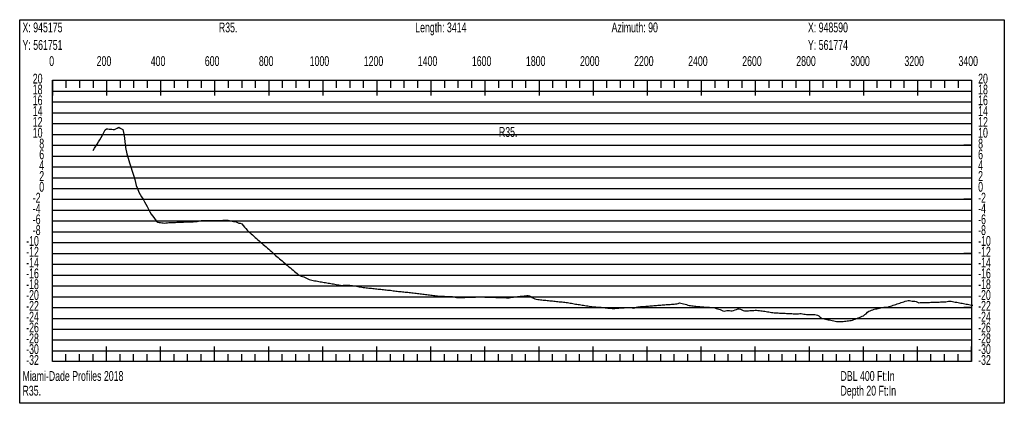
# Model space of a CAD drawing. Header units: feet. Extents: x 1 to 30, y -268 to -1.
# Tile 65 of 94: x 1 to 10.11, y -81.81 to -78.27. Entities that reach past the tile are written whole.
import ezdxf

# ---------------------------------------------------------------- set-up
doc = ezdxf.new("R2010")
doc.units = ezdxf.units.FT
doc.header["$MEASUREMENT"] = 0
doc.layers.add('LABELS', color=7, linetype='Continuous')
doc.layers.add('XSECTION', color=7, linetype='Continuous')

msp = doc.modelspace()

# ---------------------------------------------------------------- linework, layer by layer
at = {"layer": 'XSECTION', "color": 0, "linetype": 'Continuous'}
for points in [[(1, -78.265), (10.106, -78.265), (10.106, -81.81), (1, -81.81), (1, -78.265)], [(1.303, -78.825), (9.803, -78.825), (9.803, -81.425), (1.303, -81.425), (1.303, -78.825)], [(1.303, -78.825), (1.303, -78.966)], [(1.303, -78.825), (1.303, -78.966)], [(1.303, -78.825), (1.303, -78.895)], [(1.303, -78.825), (1.303, -78.895)], [(1.428, -78.825), (1.428, -78.895)], [(1.553, -78.825), (1.553, -78.895)], [(1.678, -78.825), (1.678, -78.895)], [(1.803, -78.825), (1.803, -78.966)], [(1.803, -78.825), (1.803, -78.895)], [(1.928, -78.825), (1.928, -78.895)], [(2.053, -78.825), (2.053, -78.895)], [(2.178, -78.825), (2.178, -78.895)], [(2.303, -78.825), (2.303, -78.966)], [(2.303, -78.825), (2.303, -78.895)], [(2.428, -78.825), (2.428, -78.895)], [(2.553, -78.825), (2.553, -78.895)], [(2.678, -78.825), (2.678, -78.895)], [(2.803, -78.825), (2.803, -78.966)], [(2.803, -78.825), (2.803, -78.895)], [(2.928, -78.825), (2.928, -78.895)], [(3.053, -78.825), (3.053, -78.895)], [(3.178, -78.825), (3.178, -78.895)], [(3.303, -78.825), (3.303, -78.966)], [(3.303, -78.825), (3.303, -78.895)], [(3.428, -78.825), (3.428, -78.895)], [(3.553, -78.825), (3.553, -78.895)], [(3.678, -78.825), (3.678, -78.895)], [(3.803, -78.825), (3.803, -78.966)], [(3.803, -78.825), (3.803, -78.895)], [(3.928, -78.825), (3.928, -78.895)], [(4.053, -78.825), (4.053, -78.895)], [(4.178, -78.825), (4.178, -78.895)], [(4.303, -78.825), (4.303, -78.966)], [(4.303, -78.825), (4.303, -78.895)], [(4.428, -78.825), (4.428, -78.895)], [(4.553, -78.825), (4.553, -78.895)], [(4.678, -78.825), (4.678, -78.895)], [(4.803, -78.825), (4.803, -78.966)], [(4.803, -78.825), (4.803, -78.895)], [(4.928, -78.825), (4.928, -78.895)], [(5.053, -78.825), (5.053, -78.895)], [(5.178, -78.825), (5.178, -78.895)], [(5.303, -78.825), (5.303, -78.966)], [(5.303, -78.825), (5.303, -78.895)], [(5.428, -78.825), (5.428, -78.895)], [(5.553, -78.825), (5.553, -78.895)], [(5.678, -78.825), (5.678, -78.895)], [(5.803, -78.825), (5.803, -78.966)], [(5.803, -78.825), (5.803, -78.895)], [(5.928, -78.825), (5.928, -78.895)], [(6.053, -78.825), (6.053, -78.895)], [(6.178, -78.825), (6.178, -78.895)], [(6.303, -78.825), (6.303, -78.966)], [(6.303, -78.825), (6.303, -78.895)], [(6.428, -78.825), (6.428, -78.895)], [(6.553, -78.825), (6.553, -78.895)], [(6.678, -78.825), (6.678, -78.895)], [(6.803, -78.825), (6.803, -78.966)], [(6.803, -78.825), (6.803, -78.895)], [(6.928, -78.825), (6.928, -78.895)], [(7.053, -78.825), (7.053, -78.895)], [(7.178, -78.825), (7.178, -78.895)], [(7.303, -78.825), (7.303, -78.966)], [(7.303, -78.825), (7.303, -78.895)], [(7.428, -78.825), (7.428, -78.895)], [(7.553, -78.825), (7.553, -78.895)], [(7.678, -78.825), (7.678, -78.895)], [(7.803, -78.825), (7.803, -78.966)], [(7.803, -78.825), (7.803, -78.895)], [(7.928, -78.825), (7.928, -78.895)], [(8.053, -78.825), (8.053, -78.895)], [(8.178, -78.825), (8.178, -78.895)], [(8.303, -78.825), (8.303, -78.966)], [(8.303, -78.825), (8.303, -78.895)], [(8.428, -78.825), (8.428, -78.895)], [(8.553, -78.825), (8.553, -78.895)], [(8.678, -78.825), (8.678, -78.895)], [(8.803, -78.825), (8.803, -78.966)], [(8.803, -78.825), (8.803, -78.895)], [(8.928, -78.825), (8.928, -78.895)], [(9.053, -78.825), (9.053, -78.895)], [(9.178, -78.825), (9.178, -78.895)], [(9.303, -78.825), (9.303, -78.966)], [(9.303, -78.825), (9.303, -78.895)], [(9.428, -78.825), (9.428, -78.895)], [(9.553, -78.825), (9.553, -78.895)], [(9.678, -78.825), (9.678, -78.895)], [(9.803, -78.825), (9.803, -78.966)], [(9.803, -78.825), (9.803, -78.895)], [(1.303, -79.425), (1.373, -79.425)], [(9.803, -79.425), (9.733, -79.425)], [(1.303, -79.925), (1.373, -79.925)], [(9.803, -79.925), (9.733, -79.925)], [(1.303, -80.425), (1.373, -80.425)], [(9.803, -80.425), (9.733, -80.425)], [(1.303, -80.925), (1.373, -80.925)], [(9.803, -80.925), (9.733, -80.925)], [(1.303, -81.425), (1.303, -81.284)], [(1.303, -81.425), (1.303, -81.284)], [(1.803, -81.425), (1.803, -81.284)], [(2.303, -81.425), (2.303, -81.284)], [(2.803, -81.425), (2.803, -81.284)], [(3.303, -81.425), (3.303, -81.284)], [(3.803, -81.425), (3.803, -81.284)], [(4.303, -81.425), (4.303, -81.284)], [(4.803, -81.425), (4.803, -81.284)], [(5.303, -81.425), (5.303, -81.284)], [(5.803, -81.425), (5.803, -81.284)], [(6.303, -81.425), (6.303, -81.284)], [(6.803, -81.425), (6.803, -81.284)], [(7.303, -81.425), (7.303, -81.284)], [(7.803, -81.425), (7.803, -81.284)], [(8.303, -81.425), (8.303, -81.284)], [(8.803, -81.425), (8.803, -81.284)], [(9.303, -81.425), (9.303, -81.284)], [(9.803, -81.425), (9.803, -81.284)], [(1.303, -81.425), (1.303, -81.355)], [(1.303, -81.425), (1.303, -81.355)], [(1.428, -81.425), (1.428, -81.355)], [(1.553, -81.425), (1.553, -81.355)], [(1.678, -81.425), (1.678, -81.355)], [(1.803, -81.425), (1.803, -81.355)], [(1.928, -81.425), (1.928, -81.355)], [(2.053, -81.425), (2.053, -81.355)], [(2.178, -81.425), (2.178, -81.355)], [(2.303, -81.425), (2.303, -81.355)], [(2.428, -81.425), (2.428, -81.355)], [(2.553, -81.425), (2.553, -81.355)], [(2.678, -81.425), (2.678, -81.355)], [(2.803, -81.425), (2.803, -81.355)], [(2.928, -81.425), (2.928, -81.355)], [(3.053, -81.425), (3.053, -81.355)], [(3.178, -81.425), (3.178, -81.355)], [(3.303, -81.425), (3.303, -81.355)], [(3.428, -81.425), (3.428, -81.355)], [(3.553, -81.425), (3.553, -81.355)], [(3.678, -81.425), (3.678, -81.355)], [(3.803, -81.425), (3.803, -81.355)], [(3.928, -81.425), (3.928, -81.355)], [(4.053, -81.425), (4.053, -81.355)], [(4.178, -81.425), (4.178, -81.355)], [(4.303, -81.425), (4.303, -81.355)], [(4.428, -81.425), (4.428, -81.355)], [(4.553, -81.425), (4.553, -81.355)], [(4.678, -81.425), (4.678, -81.355)], [(4.803, -81.425), (4.803, -81.355)], [(4.928, -81.425), (4.928, -81.355)], [(5.053, -81.425), (5.053, -81.355)], [(5.178, -81.425), (5.178, -81.355)], [(5.303, -81.425), (5.303, -81.355)], [(5.428, -81.425), (5.428, -81.355)], [(5.553, -81.425), (5.553, -81.355)], [(5.678, -81.425), (5.678, -81.355)], [(5.803, -81.425), (5.803, -81.355)], [(5.928, -81.425), (5.928, -81.355)], [(6.053, -81.425), (6.053, -81.355)], [(6.178, -81.425), (6.178, -81.355)], [(6.303, -81.425), (6.303, -81.355)], [(6.428, -81.425), (6.428, -81.355)], [(6.553, -81.425), (6.553, -81.355)], [(6.678, -81.425), (6.678, -81.355)], [(6.803, -81.425), (6.803, -81.355)], [(6.928, -81.425), (6.928, -81.355)], [(7.053, -81.425), (7.053, -81.355)], [(7.178, -81.425), (7.178, -81.355)], [(7.303, -81.425), (7.303, -81.355)], [(7.428, -81.425), (7.428, -81.355)], [(7.553, -81.425), (7.553, -81.355)], [(7.678, -81.425), (7.678, -81.355)], [(7.803, -81.425), (7.803, -81.355)], [(7.928, -81.425), (7.928, -81.355)], [(8.053, -81.425), (8.053, -81.355)], [(8.178, -81.425), (8.178, -81.355)], [(8.303, -81.425), (8.303, -81.355)], [(8.428, -81.425), (8.428, -81.355)], [(8.553, -81.425), (8.553, -81.355)], [(8.678, -81.425), (8.678, -81.355)], [(8.803, -81.425), (8.803, -81.355)], [(8.928, -81.425), (8.928, -81.355)], [(9.053, -81.425), (9.053, -81.355)], [(9.178, -81.425), (9.178, -81.355)], [(9.303, -81.425), (9.303, -81.355)], [(9.428, -81.425), (9.428, -81.355)], [(9.553, -81.425), (9.553, -81.355)], [(9.678, -81.425), (9.678, -81.355)], [(9.803, -81.425), (9.803, -81.355)]]:
    msp.add_lwpolyline(points, dxfattribs=at)
at = {"layer": 'XSECTION', "color": 0}
for points in [[(1.303, -78.925), (9.803, -78.925)], [(1.303, -79.025), (9.803, -79.025)], [(1.303, -79.125), (9.803, -79.125)], [(1.303, -79.225), (9.803, -79.225)], [(1.303, -79.325), (9.803, -79.325)], [(1.303, -79.425), (9.803, -79.425)], [(1.303, -79.525), (9.803, -79.525)], [(1.303, -79.625), (9.803, -79.625)], [(1.303, -79.725), (9.803, -79.725)], [(1.303, -79.825), (9.803, -79.825)], [(1.303, -79.925), (9.803, -79.925)], [(1.303, -80.025), (9.803, -80.025)], [(1.303, -80.125), (9.803, -80.125)], [(1.303, -80.225), (9.803, -80.225)], [(1.303, -80.325), (9.803, -80.325)], [(1.303, -80.425), (9.803, -80.425)], [(1.303, -80.525), (9.803, -80.525)], [(1.303, -80.625), (9.803, -80.625)], [(1.303, -80.725), (9.803, -80.725)], [(1.303, -80.825), (9.803, -80.825)], [(1.303, -80.925), (9.803, -80.925)], [(1.303, -81.025), (9.803, -81.025)], [(1.303, -81.125), (9.803, -81.125)], [(1.303, -81.225), (9.803, -81.225)], [(1.303, -81.325), (9.803, -81.325)]]:
    msp.add_lwpolyline(points, dxfattribs=at)
at = {"layer": 'XSECTION', "color": 5, "linetype": 'Continuous'}
msp.add_lwpolyline([(1.678, -79.473), (1.6905, -79.4535), (1.703, -79.4335), (1.7155, -79.414), (1.728, -79.394), (1.7405, -79.3745), (1.753, -79.355), (1.7655, -79.3335), (1.778, -79.308), (1.7905, -79.2825), (1.803, -79.272), (1.8155, -79.2745), (1.828, -79.2755), (1.8405, -79.2765), (1.853, -79.2775), (1.8655, -79.2785), (1.878, -79.279), (1.8905, -79.2745), (1.903, -79.266), (1.9155, -79.2595), (1.928, -79.267), (1.9405, -79.274), (1.953, -79.279), (1.9655, -79.336), (1.978, -79.447), (1.9905, -79.505), (2.003, -79.5435), (2.0155, -79.587), (2.028, -79.626), (2.0405, -79.6645), (2.053, -79.703), (2.0655, -79.741), (2.078, -79.7985), (2.0905, -79.824), (2.103, -79.859), (2.1155, -79.881), (2.128, -79.903), (2.1405, -79.925), (2.153, -79.9475), (2.1655, -79.9695), (2.178, -79.9915), (2.1905, -80.0145), (2.203, -80.0405), (2.2155, -80.0625), (2.228, -80.078), (2.2405, -80.094), (2.253, -80.11), (2.2655, -80.126), (2.278, -80.1355), (2.2905, -80.138), (2.303, -80.14), (2.3155, -80.142), (2.328, -80.1435), (2.3405, -80.144), (2.353, -80.143), (2.3655, -80.141), (2.378, -80.14), (2.3905, -80.14), (2.403, -80.1395), (2.4155, -80.139), (2.428, -80.1385), (2.4405, -80.138), (2.453, -80.1375), (2.4655, -80.137), (2.478, -80.1365), (2.4905, -80.136), (2.503, -80.1355), (2.5155, -80.135), (2.528, -80.1345), (2.5405, -80.134), (2.553, -80.1335), (2.5655, -80.133), (2.578, -80.1325), (2.5905, -80.132), (2.603, -80.1315), (2.6155, -80.131), (2.628, -80.1305), (2.6405, -80.13), (2.653, -80.1275), (2.6655, -80.124), (2.678, -80.122), (2.6905, -80.122), (2.703, -80.122), (2.7155, -80.122), (2.728, -80.122), (2.7405, -80.122), (2.753, -80.122), (2.7655, -80.122), (2.778, -80.122), (2.7905, -80.122), (2.803, -80.121), (2.8155, -80.121), (2.828, -80.121), (2.8405, -80.121), (2.853, -80.12), (2.8655, -80.1195), (2.878, -80.1185), (2.8905, -80.118), (2.903, -80.117), (2.9155, -80.117), (2.928, -80.1185), (2.9405, -80.1215), (2.953, -80.124), (2.9655, -80.1265), (2.978, -80.1285), (2.9905, -80.1285), (3.003, -80.133), (3.0155, -80.1395), (3.028, -80.144), (3.0405, -80.1465), (3.053, -80.1525), (3.0655, -80.168), (3.078, -80.182), (3.0905, -80.1945), (3.103, -80.2085), (3.1155, -80.2215), (3.128, -80.2325), (3.1405, -80.2435), (3.153, -80.2545), (3.1655, -80.2655), (3.178, -80.2765), (3.1905, -80.2875), (3.203, -80.2985), (3.2155, -80.309), (3.228, -80.32), (3.2405, -80.331), (3.253, -80.342), (3.2655, -80.353), (3.278, -80.364), (3.2905, -80.375), (3.303, -80.386), (3.3155, -80.397), (3.328, -80.408), (3.3405, -80.4205), (3.353, -80.433), (3.3655, -80.4435), (3.378, -80.4535), (3.3905, -80.4635), (3.403, -80.474), (3.4155, -80.484), (3.428, -80.4945), (3.4405, -80.5055), (3.453, -80.516), (3.4655, -80.5265), (3.478, -80.5375), (3.4905, -80.548), (3.503, -80.5585), (3.5155, -80.5695), (3.528, -80.58), (3.5405, -80.5905), (3.553, -80.6015), (3.5655, -80.612), (3.578, -80.6215), (3.5905, -80.63), (3.603, -80.634), (3.6155, -80.6375), (3.628, -80.641), (3.6405, -80.646), (3.653, -80.6535), (3.6655, -80.6605), (3.678, -80.665), (3.6905, -80.67), (3.703, -80.6735), (3.7155, -80.6755), (3.728, -80.6775), (3.7405, -80.6795), (3.753, -80.682), (3.7655, -80.684), (3.778, -80.686), (3.7905, -80.688), (3.803, -80.69), (3.8155, -80.6925), (3.828, -80.6945), (3.8405, -80.6965), (3.853, -80.699), (3.8655, -80.701), (3.878, -80.7035), (3.8905, -80.7055), (3.903, -80.7075), (3.9155, -80.71), (3.928, -80.712), (3.9405, -80.714), (3.953, -80.7165), (3.9655, -80.7185), (3.978, -80.7205), (3.9905, -80.7185), (4.003, -80.717), (4.0155, -80.7175), (4.028, -80.7185), (4.0405, -80.719), (4.053, -80.7195), (4.0655, -80.721), (4.078, -80.722), (4.0905, -80.7235), (4.103, -80.725), (4.1155, -80.7265), (4.128, -80.7295), (4.1405, -80.7325), (4.153, -80.735), (4.1655, -80.737), (4.178, -80.739), (4.1905, -80.741), (4.203, -80.7425), (4.2155, -80.7435), (4.228, -80.745), (4.2405, -80.7465), (4.253, -80.7475), (4.2655, -80.749), (4.278, -80.75), (4.2905, -80.7515), (4.303, -80.7525), (4.3155, -80.754), (4.328, -80.7555), (4.3405, -80.7565), (4.353, -80.758), (4.3655, -80.759), (4.378, -80.7605), (4.3905, -80.762), (4.403, -80.763), (4.4155, -80.764), (4.428, -80.7655), (4.4405, -80.769), (4.453, -80.77), (4.4655, -80.7715), (4.478, -80.7725), (4.4905, -80.774), (4.503, -80.7755), (4.5155, -80.7765), (4.528, -80.778), (4.5405, -80.779), (4.553, -80.7805), (4.5655, -80.782), (4.578, -80.783), (4.5905, -80.7845), (4.603, -80.7855), (4.6155, -80.787), (4.628, -80.7885), (4.6405, -80.79), (4.653, -80.7915), (4.6655, -80.793), (4.678, -80.7945), (4.6905, -80.7965), (4.703, -80.798), (4.7155, -80.7995), (4.728, -80.801), (4.7405, -80.8025), (4.753, -80.804), (4.7655, -80.8055), (4.778, -80.8075), (4.7905, -80.809), (4.803, -80.8105), (4.8155, -80.812), (4.828, -80.8135), (4.8405, -80.815), (4.853, -80.8165), (4.8655, -80.818), (4.878, -80.8195), (4.8905, -80.82), (4.903, -80.8205), (4.9155, -80.821), (4.928, -80.8215), (4.9405, -80.822), (4.953, -80.8225), (4.9655, -80.823), (4.978, -80.823), (4.9905, -80.823), (5.003, -80.8235), (5.0155, -80.826), (5.028, -80.8285), (5.0405, -80.831), (5.053, -80.832), (5.0655, -80.8325), (5.078, -80.8335), (5.0905, -80.8325), (5.103, -80.832), (5.1155, -80.831), (5.128, -80.8305), (5.1405, -80.83), (5.153, -80.83), (5.1655, -80.83), (5.178, -80.8295), (5.1905, -80.8295), (5.203, -80.8285), (5.2155, -80.828), (5.228, -80.827), (5.2405, -80.826), (5.253, -80.8265), (5.2655, -80.827), (5.278, -80.8275), (5.2905, -80.8275), (5.303, -80.828), (5.3155, -80.8285), (5.328, -80.829), (5.3405, -80.829), (5.353, -80.8295), (5.3655, -80.83), (5.378, -80.83), (5.3905, -80.8305), (5.403, -80.831), (5.4155, -80.8315), (5.428, -80.8315), (5.4405, -80.832), (5.453, -80.8325), (5.4655, -80.833), (5.478, -80.833), (5.4905, -80.8335), (5.503, -80.834), (5.5155, -80.8345), (5.528, -80.8345), (5.5405, -80.8325), (5.553, -80.8295), (5.5655, -80.828), (5.578, -80.8265), (5.5905, -80.825), (5.603, -80.824), (5.6155, -80.8225), (5.628, -80.821), (5.6405, -80.8195), (5.653, -80.8185), (5.6655, -80.817), (5.678, -80.8155), (5.6905, -80.815), (5.703, -80.815), (5.7155, -80.818), (5.728, -80.823), (5.7405, -80.8315), (5.753, -80.8385), (5.7655, -80.8445), (5.778, -80.8485), (5.7905, -80.8505), (5.803, -80.852), (5.8155, -80.853), (5.828, -80.8545), (5.8405, -80.8555), (5.853, -80.857), (5.8655, -80.858), (5.878, -80.8595), (5.8905, -80.861), (5.903, -80.862), (5.9155, -80.8635), (5.928, -80.8645), (5.9405, -80.866), (5.953, -80.867), (5.9655, -80.8685), (5.978, -80.8695), (5.9905, -80.871), (6.003, -80.872), (6.0155, -80.8735), (6.028, -80.875), (6.0405, -80.876), (6.053, -80.878), (6.0655, -80.8795), (6.078, -80.882), (6.0905, -80.884), (6.103, -80.886), (6.1155, -80.888), (6.128, -80.8905), (6.1405, -80.8925), (6.153, -80.8945), (6.1655, -80.8965), (6.178, -80.8985), (6.1905, -80.9005), (6.203, -80.9025), (6.2155, -80.904), (6.228, -80.906), (6.2405, -80.908), (6.253, -80.91), (6.2655, -80.912), (6.278, -80.9145), (6.2905, -80.917), (6.303, -80.919), (6.3155, -80.92), (6.328, -80.92), (6.3405, -80.9205), (6.353, -80.921), (6.3655, -80.9215), (6.378, -80.923), (6.3905, -80.9245), (6.403, -80.9255), (6.4155, -80.927), (6.428, -80.928), (6.4405, -80.9295), (6.453, -80.9305), (6.4655, -80.932), (6.478, -80.9335), (6.4905, -80.9335), (6.503, -80.933), (6.5155, -80.932), (6.528, -80.931), (6.5405, -80.93), (6.553, -80.929), (6.5655, -80.9285), (6.578, -80.9275), (6.5905, -80.9265), (6.603, -80.9255), (6.6155, -80.925), (6.628, -80.924), (6.6405, -80.9235), (6.653, -80.924), (6.6655, -80.927), (6.678, -80.931), (6.6905, -80.9265), (6.703, -80.9215), (6.7155, -80.919), (6.728, -80.918), (6.7405, -80.917), (6.753, -80.916), (6.7655, -80.915), (6.778, -80.914), (6.7905, -80.913), (6.803, -80.912), (6.8155, -80.911), (6.828, -80.9105), (6.8405, -80.9095), (6.853, -80.9085), (6.8655, -80.9075), (6.878, -80.9065), (6.8905, -80.9055), (6.903, -80.9045), (6.9155, -80.9035), (6.928, -80.9025), (6.9405, -80.9015), (6.953, -80.9005), (6.9655, -80.8995), (6.978, -80.8985), (6.9905, -80.8975), (7.003, -80.8965), (7.0155, -80.8955), (7.028, -80.8945), (7.0405, -80.8935), (7.053, -80.8925), (7.0655, -80.8915), (7.078, -80.8905), (7.0905, -80.888), (7.103, -80.881), (7.1155, -80.8845), (7.128, -80.888), (7.1405, -80.8915), (7.153, -80.895), (7.1655, -80.8985), (7.178, -80.902), (7.1905, -80.9055), (7.203, -80.9075), (7.2155, -80.908), (7.228, -80.909), (7.2405, -80.911), (7.253, -80.9125), (7.2655, -80.914), (7.278, -80.916), (7.2905, -80.917), (7.303, -80.918), (7.3155, -80.919), (7.328, -80.9195), (7.3405, -80.9205), (7.353, -80.9215), (7.3655, -80.922), (7.378, -80.923), (7.3905, -80.9235), (7.403, -80.9245), (7.4155, -80.926), (7.428, -80.929), (7.4405, -80.9325), (7.453, -80.936), (7.4655, -80.94), (7.478, -80.944), (7.4905, -80.948), (7.503, -80.9545), (7.5155, -80.9575), (7.528, -80.956), (7.5405, -80.9525), (7.553, -80.953), (7.5655, -80.9535), (7.578, -80.9545), (7.5905, -80.955), (7.603, -80.952), (7.6155, -80.9475), (7.628, -80.943), (7.6405, -80.9385), (7.653, -80.936), (7.6655, -80.9415), (7.678, -80.9475), (7.6905, -80.953), (7.703, -80.955), (7.7155, -80.955), (7.728, -80.955), (7.7405, -80.9545), (7.753, -80.9535), (7.7655, -80.953), (7.778, -80.952), (7.7905, -80.951), (7.803, -80.9505), (7.8155, -80.95), (7.828, -80.952), (7.8405, -80.9535), (7.853, -80.955), (7.8655, -80.9565), (7.878, -80.9585), (7.8905, -80.96), (7.903, -80.9615), (7.9155, -80.9635), (7.928, -80.965), (7.9405, -80.9685), (7.953, -80.9705), (7.9655, -80.9715), (7.978, -80.9725), (7.9905, -80.9735), (8.003, -80.9745), (8.0155, -80.9755), (8.028, -80.976), (8.0405, -80.9765), (8.053, -80.977), (8.0655, -80.978), (8.078, -80.9785), (8.0905, -80.979), (8.103, -80.98), (8.1155, -80.9805), (8.128, -80.981), (8.1405, -80.9815), (8.153, -80.9825), (8.1655, -80.983), (8.178, -80.9835), (8.1905, -80.9845), (8.203, -80.9845), (8.2155, -80.981), (8.228, -80.981), (8.2405, -80.983), (8.253, -80.985), (8.2655, -80.987), (8.278, -80.9895), (8.2905, -80.99), (8.303, -80.99), (8.3155, -80.99), (8.328, -80.9895), (8.3405, -80.9895), (8.353, -80.9895), (8.3655, -80.991), (8.378, -80.9955), (8.3905, -81.002), (8.403, -81.013), (8.4155, -81.0235), (8.428, -81.027), (8.4405, -81.0295), (8.453, -81.0325), (8.4655, -81.035), (8.478, -81.0375), (8.4905, -81.04), (8.503, -81.043), (8.5155, -81.0455), (8.528, -81.048), (8.5405, -81.051), (8.553, -81.0535), (8.5655, -81.055), (8.578, -81.0545), (8.5905, -81.0545), (8.603, -81.0545), (8.6155, -81.053), (8.628, -81.0515), (8.6405, -81.05), (8.653, -81.0485), (8.6655, -81.0475), (8.678, -81.046), (8.6905, -81.0445), (8.703, -81.0405), (8.7155, -81.036), (8.728, -81.0315), (8.7405, -81.0265), (8.753, -81.0215), (8.7655, -81.016), (8.778, -81.011), (8.7905, -81.006), (8.803, -81.0015), (8.8155, -80.99), (8.828, -80.9845), (8.8405, -80.9665), (8.853, -80.959), (8.8655, -80.954), (8.878, -80.9495), (8.8905, -80.945), (8.903, -80.941), (8.9155, -80.9375), (8.928, -80.936), (8.9405, -80.9345), (8.953, -80.931), (8.9655, -80.9265), (8.978, -80.924), (8.9905, -80.922), (9.003, -80.9215), (9.0155, -80.921), (9.028, -80.9205), (9.0405, -80.917), (9.053, -80.9125), (9.0655, -80.9085), (9.078, -80.9045), (9.0905, -80.9), (9.103, -80.896), (9.1155, -80.892), (9.128, -80.8875), (9.1405, -80.8835), (9.153, -80.8795), (9.1655, -80.875), (9.178, -80.871), (9.1905, -80.867), (9.203, -80.863), (9.2155, -80.86), (9.228, -80.86), (9.2405, -80.863), (9.253, -80.865), (9.2655, -80.865), (9.278, -80.865), (9.2905, -80.868), (9.303, -80.8745), (9.3155, -80.8805), (9.328, -80.88), (9.3405, -80.8795), (9.353, -80.879), (9.3655, -80.879), (9.378, -80.8785), (9.3905, -80.878), (9.403, -80.8775), (9.4155, -80.877), (9.428, -80.8765), (9.4405, -80.876), (9.453, -80.8755), (9.4655, -80.875), (9.478, -80.8745), (9.4905, -80.874), (9.503, -80.874), (9.5155, -80.8735), (9.528, -80.873), (9.5405, -80.8725), (9.553, -80.872), (9.5655, -80.8715), (9.578, -80.869), (9.5905, -80.867), (9.603, -80.865), (9.6155, -80.867), (9.628, -80.869), (9.6405, -80.8715), (9.653, -80.874), (9.6655, -80.876), (9.678, -80.8785), (9.6905, -80.881), (9.703, -80.8835), (9.7155, -80.8855), (9.728, -80.888), (9.7405, -80.8905), (9.753, -80.8925), (9.7655, -80.895), (9.778, -80.8975), (9.7905, -80.9), (9.803, -80.902), (9.8155, -80.9045)], dxfattribs=at)

# ---------------------------------------------------------------- texts
at = {"layer": 'LABELS', "color": 0, "width": 0.666667}
for s, p in [('X: 945175', (1.026, -78.382)), ('R35.', (2.842, -78.382)), ('Length: 3414', (4.658, -78.382)), ('Azimuth: 90', (6.474, -78.382)), ('X: 948590', (8.29, -78.382)), ('Y: 561751', (1.026, -78.544)), ('Y: 561774', (8.29, -78.544)), ('0', (1.273, -78.693)), ('0', (1.273, -78.693)), ('200', (1.712, -78.693)), ('400', (2.212, -78.693)), ('600', (2.712, -78.693)), ('800', (3.212, -78.693)), ('1000', (3.682, -78.693)), ('1200', (4.182, -78.693)), ('1400', (4.682, -78.693)), ('1600', (5.182, -78.693)), ('1800', (5.682, -78.693)), ('2000', (6.182, -78.693)), ('2200', (6.682, -78.693)), ('2400', (7.182, -78.693)), ('2600', (7.682, -78.693)), ('2800', (8.182, -78.693)), ('3000', (8.682, -78.693)), ('3200', (9.182, -78.693)), ('3400', (9.682, -78.693)), ('20', (1.121, -78.855)), ('20', (9.864, -78.855)), ('18', (1.121, -78.955)), ('18', (9.864, -78.955)), ('16', (1.121, -79.055)), ('16', (9.864, -79.055)), ('14', (1.121, -79.155)), ('14', (9.864, -79.155)), ('12', (1.121, -79.255)), ('12', (9.864, -79.255)), ('10', (1.121, -79.355)), ('R35.', (5.432, -79.348)), ('10', (9.864, -79.355)), ('8', (1.181, -79.455)), ('8', (9.864, -79.455)), ('6', (1.181, -79.555)), ('6', (9.864, -79.555)), ('4', (1.181, -79.655)), ('4', (9.864, -79.655)), ('2', (1.181, -79.755)), ('2', (9.864, -79.755)), ('0', (1.181, -79.855)), ('0', (9.864, -79.855)), ('-2', (1.121, -79.955)), ('-2', (9.864, -79.955)), ('-4', (1.121, -80.055)), ('-4', (9.864, -80.055)), ('-6', (1.121, -80.155)), ('-6', (9.864, -80.155)), ('-8', (1.121, -80.255)), ('-8', (9.864, -80.255)), ('-10', (1.06, -80.355)), ('-10', (9.864, -80.355)), ('-12', (1.06, -80.455)), ('-12', (9.864, -80.455)), ('-14', (1.06, -80.555)), ('-14', (9.864, -80.555)), ('-16', (1.06, -80.655)), ('-16', (9.864, -80.655)), ('-18', (1.06, -80.755)), ('-18', (9.864, -80.755)), ('-20', (1.06, -80.855)), ('-20', (9.864, -80.855)), ('-22', (1.06, -80.955)), ('-22', (9.864, -80.955)), ('-24', (1.06, -81.055)), ('-24', (9.864, -81.055)), ('-26', (1.06, -81.155)), ('-26', (9.864, -81.155)), ('-28', (1.06, -81.255)), ('-28', (9.864, -81.255)), ('-30', (1.06, -81.355)), ('-30', (9.864, -81.355)), ('-32', (1.06, -81.455)), ('-32', (9.864, -81.455)), ('DBL 400 Ft:In', (8.591, -81.603)), ('Depth 20 Ft:In', (8.591, -81.739))]:
    msp.add_text(s, height=0.091, dxfattribs=at).set_placement(p)
at = {"layer": 'LABELS', "color": 5, "width": 0.666667}
for s, p in [('Miami-Dade Profiles 2018', (1.026, -81.603)), ('R35.', (1.026, -81.739))]:
    msp.add_text(s, height=0.091, dxfattribs=at).set_placement(p)

doc.saveas('drawing.dxf')
